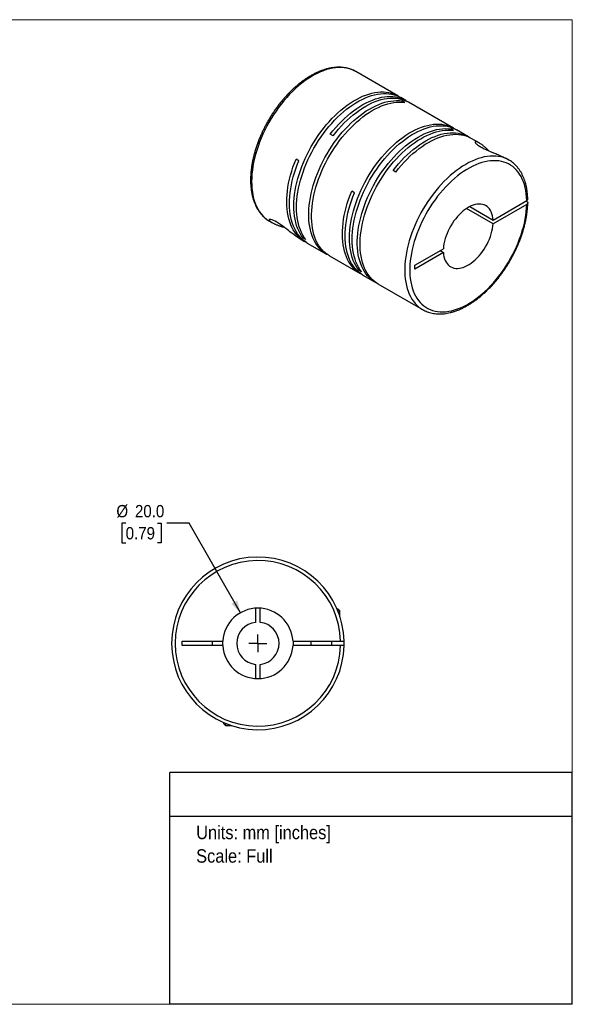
# Model space of a CAD drawing. Header units: millimetres. Extents: x 0 to 432, y 0 to 279.
# Tile 2 of 2: x 275 to 432, y 0 to 279. Entities that reach past the tile are written whole.
import ezdxf
from ezdxf.enums import TextEntityAlignment as Align

# ---------------------------------------------------------------- set-up
doc = ezdxf.new("R2010")
doc.units = ezdxf.units.MM
doc.linetypes.add('SLD-Solid', pattern=[0])
doc.layers.add('SLD-0', color=7, linetype='SLD-Solid', lineweight=25)
doc.layers.add('TEXT', color=140, linetype='SLD-Solid', lineweight=25)
doc.styles.add('SLDTEXTSTYLE0', font='GOTHIC.TTF', dxfattribs={"width": 0.913})
doc.dimstyles.new('SLDDIMSTYLE0', dxfattribs={"dimtxt": 3.5, "dimasz": 3.5, "dimexe": 0, "dimexo": 0.0625, "dimgap": 0.875, "dimtad": 0, "dimtih": 1, "dimtoh": 1, "dimdec": 1, "dimrnd": 1e-09, "dimzin": 4, "dimdsep": 46, "dimtxsty": 'SLDTEXTSTYLE0', "dimsah": 1, "dimcen": 0, "dimadec": 0, "dimazin": 1, "dimtfac": 1, "dimtdec": 1, "dimtofl": 0, "dimtmove": 0, "dimatfit": 3, "dimfxl": 0, "dimfrac": 2, "dimtolj": 1, "dimtzin": 12, "dimarcsym": 0})

# ---------------------------------------------------------------- blocks, each defined once
blk = doc.blocks.new('SW_NOTE_0')
at = {"layer": 'TEXT', "color": 0, "insert": (0, 4.87), "char_height": 3.81, "attachment_point": 1, "style": 'SLDTEXTSTYLE0'}
blk.add_mtext('Units: mm [inches]', dxfattribs=at)
blk = doc.blocks.new('SW_NOTE_0_1')
at = {"layer": 'TEXT', "color": 0, "insert": (0, 4.87), "char_height": 3.81, "attachment_point": 1, "style": 'SLDTEXTSTYLE0'}
blk.add_mtext('Scale: Full', dxfattribs=at)
blk = doc.blocks.new('Block1')
at = {"layer": 'TEXT'}
for p, q in [((431.8, 65.76), (317.5, 65.76)), ((317.5, 0), (317.5, 65.76)), ((431.8, 0), (431.8, 65.76)), ((317.5, 53.39), (431.8, 53.39)), ((431.8, 0), (317.5, 0))]:
    blk.add_line(p, q, dxfattribs=at)
at = {"layer": 'TEXT', "color": 140}
for name, p in [('SW_NOTE_0', (324.99, 45.8)), ('SW_NOTE_0_1', (324.99, 39.13))]:
    blk.add_blockref(name, p, dxfattribs=at)
at = {"layer": 'TEXT', "color": 140, "style": 'SLDTEXTSTYLE0', "width": 0.913, "flags": 2}
for tag, height, p in [('AUTOATTR0', 4.23, (353.81, 56.71)), ('AUTOATTR1_0', 4.76, (333.82, 29.88)), ('AUTOATTR1_1', 4.76, (322.1, 23.73)), ('AUTOATTR1_2', 4.76, (337.78, 17.57))]:
    blk.add_attdef(tag, text='', height=height, dxfattribs=at).set_placement(p, align=Align.BOTTOM_LEFT)
blk = doc.blocks.new('Block2')
at = {"color": 7, "linetype": 'SLD-Solid', "lineweight": 18}
for p, q in [((0, 279.4), (431.8, 279.4)), ((0, 279.4), (0, 0)), ((431.8, 279.4), (431.8, 0)), ((0, 0), (431.8, 0))]:
    blk.add_line(p, q, dxfattribs=at)
blk = doc.blocks.new('_D_5')
at = {"layer": 'SLD-0'}
for p, q in [((304.97, 136.51), (303.9, 136.51)), ((303.9, 136.51), (303.9, 130.96)), ((314.02, 136.51), (315.09, 136.51)), ((315.09, 136.51), (315.09, 130.96)), ((323.01, 136.51), (316.66, 136.51)), ((337.55, 111.1), (323.01, 136.51)), ((303.9, 130.96), (304.97, 130.96)), ((315.09, 130.96), (314.02, 130.96))]:
    blk.add_line(p, q, dxfattribs=at)
blk.add_solid([(337.55, 111.1), (336.68, 114.63), (334.94, 113.64)], dxfattribs=at)
at = {"layer": 'SLD-0', "char_height": 3.5, "attachment_point": 1, "style": 'SLDTEXTSTYLE0'}
for s, insert in [('%%c', (302.33, 141.69)), ('20.0', (307.61, 141.69)), ('0.79', (304.97, 135.43))]:
    blk.add_mtext(s, dxfattribs=dict(at, insert=insert))
blk = doc.blocks.new('SW_CENTERMARKSYMBOL_2')
at = {"layer": 'SLD-0', "color": 0}
for q in [(-2.54, 0), (0, 2.54), (0, -2.54), (2.54, 0)]:
    blk.add_line((0, 0), q, dxfattribs=at)

msp = doc.modelspace()

# ---------------------------------------------------------------- linework, layer by layer
for p, q in [((370.3, 264.67), (370.29, 264.68)), ((382.29, 257.76), (370.3, 264.67)), ((384.52, 256.47), (383.07, 257.31)), ((384.25, 255.9), (383.48, 256.35)), ((383.48, 255.98), (383.48, 256.35)), ((398.09, 248.63), (385.3, 256.02)), ((363.85, 246.45), (363.08, 246.9)), ((398.04, 247.94), (397.26, 248.39)), ((397.26, 248.02), (397.26, 248.39)), ((402.34, 246.18), (398.87, 248.18)), ((405.34, 244.45), (403.11, 245.73)), ((354.12, 239.39), (353.34, 239.84)), ((413.79, 239.57), (413.05, 240)), ((413.79, 239.57), (413.76, 239.59)), ((381.67, 236.17), (380.9, 236.62)), ((369.92, 230.27), (369.15, 230.72)), ((402.71, 226.36), (409.31, 222.55)), ((409.31, 222.55), (418.86, 228.06)), ((418.86, 227), (409.31, 221.49)), ((418.86, 227.82), (418.65, 227.94)), ((409.31, 221.49), (401.79, 225.83)), ((345.81, 222.24), (346.54, 221.81)), ((354.26, 217.36), (355.78, 216.48)), ((355.36, 217.45), (355.68, 217.63)), ((356.13, 217), (355.36, 217.45)), ((356.55, 216.03), (362.03, 212.87)), ((362.81, 212.42), (371.58, 207.36)), ((387.05, 209.7), (395.19, 214.4)), ((395.19, 213.34), (387.05, 208.64)), ((394.27, 213.87), (395.19, 213.34)), ((387.05, 208.64), (387.05, 209.7)), ((371.16, 208.32), (371.48, 208.51)), ((371.94, 207.87), (371.16, 208.32)), ((372.36, 206.91), (375.82, 204.91)), ((376.6, 204.46), (389.29, 197.13)), ((389.27, 197.15), (389.29, 197.13)), ((341.87, 112.39), (341.87, 108.38)), ((343.17, 108.38), (343.17, 112.39)), ((364.97, 112.22), (365.22, 112.22)), ((365.82, 111.62), (365.22, 112.22)), ((365.22, 111.62), (365.82, 111.62)), ((365.82, 109.99), (365.82, 111.62)), ((321.02, 103.07), (332.54, 103.07)), ((321.02, 101.77), (321.02, 103.07)), ((332.54, 101.77), (321.02, 101.77)), ((329.52, 103.07), (329.52, 101.77)), ((332.52, 102.42), (332.54, 103.07)), ((332.54, 101.77), (332.52, 102.42)), ((352.5, 103.07), (366.01, 103.07)), ((366.01, 101.77), (352.5, 101.77)), ((357.52, 103.07), (357.52, 101.77)), ((363.52, 101.77), (363.52, 103.07)), ((341.87, 96.45), (341.87, 92.44)), ((343.17, 92.44), (343.17, 96.45)), ((332.72, 79.96), (332.72, 79.72)), ((332.72, 79.72), (333.32, 79.12)), ((333.32, 79.71), (333.32, 79.12)), ((333.32, 79.12), (334.94, 79.12))]:
    msp.add_line(p, q)
at = {"flags": 128}
for points in [[(370.29, 264.68), (369.82, 264.93), (369.15, 265.23), (368.45, 265.46), (367.72, 265.64), (366.97, 265.76), (366.2, 265.82), (365.4, 265.82), (364.58, 265.76), (363.75, 265.64), (362.9, 265.46), (362.03, 265.22), (361.16, 264.93), (360.28, 264.58), (359.39, 264.17), (358.5, 263.71), (357.61, 263.2), (356.72, 262.63), (355.83, 262.01), (354.95, 261.35), (354.08, 260.63), (353.22, 259.87), (352.37, 259.07), (351.53, 258.22), (350.71, 257.34), (349.92, 256.42), (349.14, 255.46), (348.39, 254.47), (347.66, 253.46), (346.96, 252.42), (346.29, 251.35), (345.65, 250.26), (345.05, 249.16), (344.47, 248.04), (343.94, 246.9), (343.44, 245.76), (342.98, 244.61), (342.56, 243.46), (342.18, 242.31), (341.85, 241.16), (341.55, 240.02), (341.3, 238.89), (341.1, 237.77), (340.94, 236.66), (340.82, 235.57), (340.75, 234.51), (340.73, 233.46), (340.75, 232.45), (340.82, 231.46), (340.94, 230.5), (341.1, 229.58), (341.3, 228.7), (341.55, 227.85), (341.84, 227.05), (342.18, 226.29), (342.56, 225.57), (342.97, 224.91), (343.43, 224.29), (343.93, 223.72), (344.47, 223.2), (345.04, 222.74), (345.64, 222.34), (345.81, 222.24)], [(355.36, 217.45), (354.9, 218.07), (354.49, 218.74), (354.12, 219.46), (353.79, 220.22), (353.5, 221.03), (353.26, 221.88), (353.06, 222.76), (352.91, 223.68), (352.8, 224.64), (352.74, 225.63), (352.72, 226.64), (352.74, 227.68), (352.82, 228.75), (352.94, 229.84), (353.1, 230.94), (353.31, 232.06), (353.56, 233.19), (353.86, 234.33), (354.19, 235.47), (354.57, 236.62), (354.99, 237.77), (355.46, 238.91), (355.95, 240.05), (356.49, 241.18), (357.06, 242.29), (357.67, 243.4), (358.31, 244.48), (358.97, 245.54), (359.67, 246.58), (360.4, 247.59), (361.15, 248.57), (361.92, 249.53), (362.72, 250.44), (363.54, 251.32), (364.37, 252.16), (365.22, 252.97), (366.08, 253.72), (366.95, 254.43), (367.82, 255.1), (368.71, 255.71), (369.6, 256.28), (370.49, 256.79), (371.37, 257.25), (372.26, 257.66), (373.14, 258.01), (374.01, 258.3), (374.87, 258.54), (375.71, 258.71), (376.55, 258.83), (377.36, 258.9), (378.16, 258.9), (378.93, 258.84), (379.68, 258.72), (380.41, 258.55), (381.11, 258.32), (381.78, 258.03), (382.42, 257.68), (382.67, 257.52)], [(356.13, 217), (355.68, 217.62), (355.27, 218.29), (354.9, 219.01), (354.57, 219.77), (354.28, 220.58), (354.04, 221.43), (353.84, 222.31), (353.69, 223.23), (353.58, 224.19), (353.51, 225.18), (353.5, 226.19), (353.52, 227.24), (353.6, 228.3), (353.71, 229.39), (353.88, 230.49), (354.09, 231.61), (354.34, 232.74), (354.63, 233.88), (354.97, 235.02), (355.35, 236.17), (355.77, 237.32), (356.23, 238.46), (356.73, 239.6), (357.27, 240.73), (357.84, 241.84), (358.44, 242.95), (359.08, 244.03), (359.75, 245.09), (360.45, 246.13), (361.18, 247.14), (361.93, 248.13), (362.7, 249.08), (363.5, 249.99), (364.31, 250.87), (365.15, 251.72), (365.99, 252.52), (366.85, 253.27), (367.72, 253.98), (368.6, 254.65), (369.49, 255.27), (370.37, 255.83), (371.26, 256.34), (372.15, 256.8), (373.04, 257.21), (373.91, 257.56), (374.79, 257.85), (375.65, 258.09), (376.49, 258.27), (377.32, 258.39), (378.14, 258.45), (378.94, 258.45), (379.71, 258.39), (380.46, 258.28), (381.19, 258.1), (381.89, 257.87), (382.55, 257.58), (383.07, 257.31)], [(363.08, 246.9), (363.84, 247.87), (364.63, 248.8), (365.44, 249.69), (366.26, 250.55), (367.1, 251.37), (367.96, 252.14), (368.83, 252.87), (369.7, 253.55), (370.58, 254.19), (371.47, 254.78), (372.36, 255.31), (373.25, 255.79), (374.13, 256.22), (375.02, 256.59), (375.89, 256.91), (376.75, 257.16), (377.61, 257.37), (378.45, 257.51), (379.27, 257.59), (380.07, 257.62), (380.86, 257.58), (381.62, 257.49), (382.35, 257.34), (383.06, 257.13), (383.74, 256.86), (384.39, 256.54), (384.9, 256.23)], [(363.85, 246.45), (364.62, 247.42), (365.41, 248.35), (366.21, 249.24), (367.04, 250.1), (367.88, 250.92), (368.74, 251.69), (369.6, 252.42), (370.48, 253.11), (371.36, 253.74), (372.25, 254.33), (373.14, 254.86), (374.03, 255.34), (374.91, 255.77), (375.79, 256.14), (376.67, 256.46), (377.53, 256.72), (378.38, 256.92), (379.22, 257.06), (380.05, 257.14), (380.85, 257.17), (381.63, 257.13), (382.39, 257.04), (383.13, 256.89), (383.84, 256.68), (384.52, 256.42), (385.17, 256.09), (385.3, 256.02)], [(362.43, 212.66), (362.16, 212.8), (361.54, 213.18), (360.96, 213.61), (360.4, 214.1), (359.89, 214.65), (359.42, 215.24), (358.98, 215.88), (358.58, 216.57), (358.23, 217.31), (357.91, 218.09), (357.65, 218.91), (357.42, 219.77), (357.24, 220.67), (357.1, 221.61), (357.01, 222.58), (356.97, 223.58), (356.97, 224.6), (357.01, 225.66), (357.1, 226.73), (357.24, 227.82), (357.42, 228.93), (357.65, 230.06), (357.91, 231.19), (358.23, 232.33), (358.58, 233.48), (358.98, 234.63), (359.42, 235.77), (359.89, 236.91), (360.4, 238.05), (360.96, 239.17), (361.54, 240.28), (362.16, 241.38), (362.81, 242.45), (363.49, 243.51), (364.2, 244.54), (364.94, 245.54), (365.7, 246.51), (366.48, 247.44), (367.28, 248.35), (368.11, 249.21), (368.95, 250.04), (369.8, 250.82), (370.66, 251.56), (371.54, 252.25), (372.42, 252.9), (373.3, 253.5), (374.19, 254.04), (375.08, 254.53), (375.97, 254.97), (376.85, 255.35), (377.73, 255.68), (378.59, 255.95), (379.45, 256.17), (380.29, 256.32), (381.12, 256.42), (381.92, 256.45), (382.71, 256.43), (383.48, 256.35)], [(362.81, 212.42), (362.32, 212.73), (361.73, 213.17), (361.18, 213.65), (360.67, 214.2), (360.19, 214.79), (359.76, 215.43), (359.36, 216.12), (359.01, 216.86), (358.69, 217.64), (358.42, 218.46), (358.2, 219.32), (358.02, 220.22), (357.88, 221.16), (357.79, 222.13), (357.74, 223.13), (357.74, 224.16), (357.79, 225.21), (357.88, 226.28), (358.02, 227.37), (358.2, 228.48), (358.42, 229.61), (358.69, 230.74), (359.01, 231.88), (359.36, 233.03), (359.76, 234.18), (360.19, 235.32), (360.67, 236.47), (361.18, 237.6), (361.73, 238.72), (362.32, 239.83), (362.94, 240.93), (363.59, 242), (364.27, 243.06), (364.98, 244.09), (365.71, 245.09), (366.48, 246.06), (367.26, 247), (368.06, 247.9), (368.88, 248.76), (369.72, 249.59), (370.58, 250.37), (371.44, 251.11), (372.31, 251.81), (373.2, 252.45), (374.08, 253.05), (374.97, 253.59), (375.86, 254.08), (376.75, 254.52), (377.63, 254.91), (378.5, 255.23), (379.37, 255.5), (380.23, 255.72), (381.07, 255.87), (381.89, 255.97), (382.7, 256), (383.49, 255.98), (384.25, 255.9)], [(371.16, 208.32), (370.71, 208.95), (370.3, 209.62), (369.92, 210.34), (369.6, 211.1), (369.31, 211.9), (369.07, 212.75), (368.87, 213.64), (368.71, 214.56), (368.6, 215.52), (368.54, 216.5), (368.52, 217.52), (368.55, 218.56), (368.62, 219.63), (368.74, 220.71), (368.9, 221.82), (369.11, 222.93), (369.36, 224.06), (369.66, 225.2), (370, 226.35), (370.38, 227.5), (370.8, 228.64), (371.26, 229.79), (371.76, 230.93), (372.29, 232.05), (372.87, 233.17), (373.47, 234.27), (374.11, 235.36), (374.78, 236.42), (375.48, 237.46), (376.2, 238.47), (376.95, 239.45), (377.73, 240.4), (378.52, 241.32), (379.34, 242.2), (380.17, 243.04), (381.02, 243.84), (381.88, 244.6), (382.75, 245.31), (383.63, 245.98), (384.51, 246.59), (385.4, 247.16), (386.29, 247.67), (387.18, 248.13), (388.06, 248.53), (388.94, 248.88), (389.81, 249.18), (390.67, 249.41), (391.52, 249.59), (392.35, 249.71), (393.17, 249.77), (393.96, 249.77), (394.74, 249.72), (395.49, 249.6), (396.21, 249.43), (396.91, 249.19), (397.58, 248.9), (398.22, 248.56), (398.48, 248.4)], [(371.94, 207.87), (371.49, 208.5), (371.07, 209.17), (370.7, 209.89), (370.37, 210.65), (370.09, 211.46), (369.84, 212.3), (369.64, 213.19), (369.49, 214.11), (369.38, 215.07), (369.32, 216.05), (369.3, 217.07), (369.33, 218.11), (369.4, 219.18), (369.52, 220.26), (369.68, 221.37), (369.89, 222.49), (370.14, 223.62), (370.44, 224.75), (370.78, 225.9), (371.16, 227.05), (371.58, 228.19), (372.04, 229.34), (372.54, 230.48), (373.07, 231.61), (373.64, 232.72), (374.25, 233.82), (374.89, 234.91), (375.56, 235.97), (376.25, 237.01), (376.98, 238.02), (377.73, 239), (378.51, 239.95), (379.3, 240.87), (380.12, 241.75), (380.95, 242.59), (381.8, 243.39), (382.66, 244.15), (383.53, 244.86), (384.41, 245.53), (385.29, 246.14), (386.18, 246.71), (387.07, 247.22), (387.96, 247.68), (388.84, 248.09), (389.72, 248.44), (390.59, 248.73), (391.45, 248.96), (392.3, 249.14), (393.13, 249.26), (393.94, 249.32), (394.74, 249.32), (395.51, 249.27), (396.27, 249.15), (396.99, 248.98), (397.69, 248.75), (398.36, 248.46), (398.87, 248.18)], [(376.22, 204.7), (375.95, 204.84), (375.33, 205.22), (374.74, 205.65), (374.19, 206.14), (373.68, 206.69), (373.2, 207.28), (372.77, 207.92), (372.37, 208.61), (372.02, 209.35), (371.7, 210.13), (371.43, 210.95), (371.21, 211.81), (371.03, 212.71), (370.89, 213.65), (370.8, 214.62), (370.75, 215.62), (370.75, 216.64), (370.8, 217.7), (370.89, 218.77), (371.03, 219.86), (371.21, 220.97), (371.43, 222.1), (371.7, 223.23), (372.02, 224.37), (372.37, 225.52), (372.77, 226.67), (373.2, 227.81), (373.68, 228.95), (374.19, 230.09), (374.74, 231.21), (375.33, 232.32), (375.95, 233.42), (376.6, 234.49), (377.28, 235.55), (377.99, 236.58), (378.73, 237.58), (379.49, 238.55), (380.27, 239.48), (381.07, 240.39), (381.9, 241.25), (382.73, 242.08), (383.59, 242.86), (384.45, 243.6), (385.32, 244.29), (386.21, 244.94), (387.09, 245.54), (387.98, 246.08), (388.87, 246.57), (389.76, 247.01), (390.64, 247.39), (391.51, 247.72), (392.38, 247.99), (393.24, 248.21), (394.08, 248.36), (394.9, 248.46), (395.71, 248.49), (396.5, 248.47), (397.26, 248.39)], [(376.6, 204.46), (376.11, 204.77), (375.52, 205.21), (374.97, 205.69), (374.46, 206.24), (373.98, 206.83), (373.55, 207.47), (373.15, 208.16), (372.79, 208.9), (372.48, 209.68), (372.21, 210.5), (371.99, 211.36), (371.8, 212.26), (371.67, 213.2), (371.58, 214.17), (371.53, 215.17), (371.53, 216.2), (371.58, 217.25), (371.67, 218.32), (371.8, 219.41), (371.99, 220.52), (372.21, 221.65), (372.48, 222.78), (372.79, 223.92), (373.15, 225.07), (373.55, 226.22), (373.98, 227.36), (374.46, 228.51), (374.97, 229.64), (375.52, 230.76), (376.11, 231.87), (376.73, 232.97), (377.38, 234.04), (378.06, 235.1), (378.77, 236.13), (379.5, 237.13), (380.26, 238.1), (381.05, 239.04), (381.85, 239.94), (382.67, 240.8), (383.51, 241.63), (384.36, 242.41), (385.23, 243.15), (386.1, 243.85), (386.98, 244.49), (387.87, 245.09), (388.76, 245.63), (389.65, 246.12), (390.53, 246.56), (391.42, 246.95), (392.29, 247.27), (393.16, 247.54), (394.01, 247.76), (394.86, 247.91), (395.68, 248.01), (396.49, 248.04), (397.28, 248.02), (398.04, 247.94)], [(380.9, 236.62), (381.66, 237.58), (382.45, 238.51), (383.26, 239.41), (384.08, 240.26), (384.92, 241.08), (385.78, 241.85), (386.65, 242.58), (387.52, 243.27), (388.4, 243.9), (389.29, 244.49), (390.18, 245.02), (391.07, 245.5), (391.95, 245.93), (392.84, 246.3), (393.71, 246.62), (394.57, 246.88), (395.43, 247.08), (396.26, 247.22), (397.09, 247.31), (397.89, 247.33), (398.67, 247.3), (399.43, 247.2), (400.17, 247.05), (400.88, 246.84), (401.56, 246.58), (402.21, 246.25), (402.72, 245.95)], [(381.67, 236.17), (382.44, 237.13), (383.23, 238.06), (384.03, 238.96), (384.86, 239.81), (385.7, 240.63), (386.55, 241.4), (387.42, 242.13), (388.3, 242.82), (389.18, 243.45), (390.06, 244.04), (390.95, 244.57), (391.84, 245.05), (392.73, 245.48), (393.61, 245.85), (394.48, 246.17), (395.35, 246.43), (396.2, 246.63), (397.04, 246.77), (397.86, 246.86), (398.66, 246.88), (399.45, 246.85), (400.21, 246.76), (400.94, 246.61), (401.65, 246.4), (402.33, 246.13), (402.98, 245.81), (403.11, 245.73)], [(413.76, 239.59), (413.63, 239.66), (412.97, 239.98), (412.29, 240.25), (411.57, 240.45), (410.83, 240.6), (410.07, 240.69), (409.28, 240.72), (408.47, 240.69), (407.65, 240.6), (406.8, 240.45), (405.95, 240.24), (405.08, 239.98), (404.2, 239.66), (403.32, 239.28), (402.43, 238.84), (401.54, 238.35), (400.64, 237.81), (399.76, 237.22), (398.87, 236.58), (397.99, 235.88), (397.13, 235.15), (396.27, 234.36), (395.43, 233.54), (394.6, 232.67), (393.79, 231.77), (393.01, 230.83), (392.24, 229.86), (391.5, 228.86), (390.79, 227.83), (390.1, 226.77), (389.45, 225.69), (388.83, 224.6), (388.24, 223.48), (387.68, 222.36), (387.17, 221.22), (386.69, 220.07), (386.25, 218.92), (385.85, 217.77), (385.49, 216.62), (385.18, 215.48), (384.91, 214.34), (384.68, 213.21), (384.5, 212.1), (384.36, 211), (384.27, 209.92), (384.22, 208.87), (384.22, 207.84), (384.27, 206.84), (384.36, 205.87), (384.5, 204.93), (384.68, 204.02), (384.91, 203.16), (385.18, 202.34), (385.49, 201.55), (385.85, 200.82), (386.25, 200.12), (386.69, 199.48), (387.17, 198.89), (387.68, 198.35), (388.24, 197.86), (388.83, 197.43), (389.27, 197.15)], [(356.17, 216.27), (355.65, 216.56), (355.04, 216.96), (354.47, 217.42), (353.93, 217.93), (353.44, 218.49), (352.98, 219.11), (352.56, 219.77), (352.18, 220.48), (351.84, 221.23), (351.54, 222.03), (351.29, 222.87), (351.08, 223.74), (350.92, 224.66), (350.8, 225.61), (350.73, 226.59), (350.7, 227.6), (350.72, 228.64), (350.78, 229.7), (350.89, 230.78), (351.05, 231.88), (351.25, 232.99), (351.49, 234.12), (351.78, 235.26), (352.11, 236.4), (352.48, 237.55), (352.89, 238.69), (353.34, 239.84)], [(356.55, 216.03), (356.43, 216.11), (355.82, 216.51), (355.25, 216.97), (354.72, 217.48), (354.22, 218.04), (353.76, 218.65), (353.34, 219.31), (352.96, 220.02), (352.62, 220.78), (352.32, 221.57), (352.07, 222.41), (351.86, 223.29), (351.7, 224.2), (351.58, 225.15), (351.51, 226.14), (351.48, 227.15), (351.5, 228.18), (351.56, 229.24), (351.67, 230.33), (351.83, 231.43), (352.02, 232.54), (352.27, 233.67), (352.55, 234.81), (352.88, 235.95), (353.25, 237.1), (353.67, 238.25), (354.12, 239.39)], [(418.86, 228.06), (418.81, 229.04), (418.72, 229.98), (418.58, 230.9), (418.4, 231.77), (418.18, 232.61), (417.91, 233.41), (417.59, 234.17), (417.24, 234.88), (416.84, 235.55), (416.41, 236.16), (415.93, 236.73), (415.42, 237.25), (414.87, 237.71), (414.29, 238.12), (413.67, 238.47), (413.03, 238.77), (412.35, 239.01), (411.65, 239.19), (410.92, 239.32), (410.16, 239.39), (409.39, 239.39), (408.59, 239.34), (407.78, 239.23), (406.96, 239.06), (406.12, 238.84), (405.26, 238.55), (404.41, 238.21), (403.54, 237.82), (402.67, 237.37), (401.8, 236.87), (400.93, 236.31), (400.07, 235.71), (399.21, 235.05), (398.36, 234.35), (397.52, 233.61), (396.69, 232.82), (395.88, 231.99), (395.09, 231.12), (394.31, 230.22), (393.56, 229.28), (392.83, 228.32), (392.13, 227.32), (391.45, 226.3), (390.81, 225.25), (390.19, 224.19), (389.61, 223.1), (389.06, 222.01), (388.55, 220.9), (388.08, 219.79), (387.64, 218.66), (387.25, 217.54), (386.9, 216.42), (386.59, 215.3), (386.32, 214.19), (386.09, 213.09), (385.91, 212.01), (385.77, 210.94), (385.68, 209.89), (385.64, 208.86), (385.64, 207.85), (385.68, 206.88), (385.77, 205.93), (385.91, 205.02), (386.09, 204.14), (386.32, 203.3), (386.59, 202.5), (386.9, 201.74), (387.25, 201.03), (387.64, 200.36), (388.08, 199.74), (388.55, 199.17), (389.06, 198.66), (389.61, 198.19), (390.19, 197.78), (390.81, 197.42), (391.45, 197.12), (392.13, 196.88), (392.83, 196.7), (393.56, 196.57), (394.31, 196.5), (395.09, 196.49), (395.88, 196.54), (396.69, 196.65), (397.52, 196.82), (398.36, 197.04), (399.21, 197.32), (400.07, 197.66), (400.93, 198.06), (401.8, 198.5), (402.67, 199.01), (403.54, 199.56), (404.41, 200.16), (405.26, 200.81), (406.12, 201.51), (406.96, 202.26), (407.78, 203.04), (408.59, 203.87), (409.39, 204.74), (410.16, 205.64), (410.92, 206.58), (411.65, 207.54), (412.35, 208.54), (413.03, 209.56), (413.67, 210.61), (414.29, 211.67), (414.87, 212.75), (415.42, 213.85), (415.93, 214.96), (416.41, 216.07), (416.84, 217.19), (417.24, 218.31), (417.59, 219.44), (417.91, 220.55), (418.18, 221.66), (418.4, 222.76), (418.58, 223.85), (418.72, 224.92), (418.81, 225.97), (418.86, 227)], [(371.98, 207.15), (371.46, 207.43), (370.85, 207.84), (370.28, 208.29), (369.74, 208.8), (369.24, 209.36), (368.78, 209.98), (368.36, 210.64), (367.98, 211.35), (367.64, 212.1), (367.35, 212.9), (367.1, 213.74), (366.89, 214.62), (366.72, 215.53), (366.61, 216.48), (366.53, 217.46), (366.51, 218.47), (366.52, 219.51), (366.59, 220.57), (366.7, 221.65), (366.85, 222.75), (367.05, 223.87), (367.29, 224.99), (367.58, 226.13), (367.91, 227.28), (368.28, 228.42), (368.69, 229.57), (369.15, 230.72)], [(372.36, 206.91), (372.23, 206.98), (371.63, 207.39), (371.06, 207.84), (370.52, 208.35), (370.02, 208.91), (369.56, 209.53), (369.14, 210.19), (368.76, 210.9), (368.42, 211.65), (368.13, 212.45), (367.87, 213.29), (367.67, 214.17), (367.5, 215.08), (367.38, 216.03), (367.31, 217.01), (367.28, 218.02), (367.3, 219.06), (367.37, 220.12), (367.47, 221.2), (367.63, 222.3), (367.83, 223.42), (368.07, 224.55), (368.36, 225.68), (368.69, 226.83), (369.06, 227.97), (369.47, 229.12), (369.92, 230.27)], [(409.31, 222.55), (409.25, 223.17), (409.14, 223.76), (408.99, 224.32), (408.79, 224.83), (408.55, 225.29), (408.27, 225.71), (407.94, 226.07), (407.58, 226.38), (407.19, 226.64), (406.76, 226.84), (406.3, 226.97), (405.82, 227.05), (405.31, 227.07), (404.78, 227.03), (404.24, 226.93), (403.68, 226.77), (403.11, 226.55), (402.54, 226.27), (401.96, 225.94), (401.39, 225.55), (400.82, 225.12), (400.26, 224.63), (399.72, 224.11), (399.19, 223.54), (398.68, 222.93), (398.2, 222.29), (397.74, 221.63), (397.31, 220.94), (396.92, 220.23), (396.56, 219.5), (396.23, 218.76), (395.95, 218.02), (395.71, 217.28), (395.51, 216.54), (395.36, 215.81), (395.25, 215.1), (395.19, 214.4)], [(354.26, 217.36), (354.15, 217.42), (353.73, 217.68), (353.31, 217.96), (352.82, 218.31), (352.31, 218.69), (351.97, 218.95), (351.63, 219.22), (351.28, 219.49), (350.71, 219.93), (350.13, 220.37), (349.55, 220.8), (348.99, 221.21), (348.42, 221.59), (347.88, 221.92), (347.38, 222.2), (346.92, 222.43), (346.53, 222.59), (346.21, 222.68), (346.03, 222.72), (345.89, 222.73), (345.78, 222.71), (345.7, 222.66), (345.69, 222.56), (345.72, 222.48), (345.79, 222.38), (345.89, 222.28), (346.15, 222.07), (346.52, 221.83), (347.01, 221.57), (347.01, 221.57)], [(395.19, 213.34), (395.25, 212.71), (395.36, 212.12), (395.51, 211.57), (395.71, 211.06), (395.95, 210.6), (396.23, 210.18), (396.56, 209.82), (396.92, 209.5), (397.31, 209.25), (397.74, 209.05), (398.2, 208.91), (398.68, 208.83), (399.19, 208.82), (399.72, 208.86), (400.26, 208.96), (400.82, 209.12), (401.39, 209.34), (401.96, 209.62), (402.54, 209.95), (403.11, 210.34), (403.68, 210.77), (404.24, 211.25), (404.78, 211.78), (405.31, 212.35), (405.82, 212.96), (406.3, 213.59), (406.76, 214.26), (407.19, 214.95), (407.58, 215.66), (407.94, 216.39), (408.27, 217.13), (408.55, 217.87), (408.79, 218.61), (408.99, 219.35), (409.14, 220.08), (409.25, 220.79), (409.31, 221.49)], [(352.5, 103.07), (352.52, 102.42), (352.5, 101.77)]]:
    msp.add_lwpolyline(points, dxfattribs=at)
for radius, start, end in [(24.5, 1.5203, 358.4797), (23.5, 1.585, 358.415), (10, 3.7269, 176.2731), (6, 96.2192, 263.7808), (6, 276.2192, 83.7808), (10, 183.7269, 356.2731), (24.5, 358.4797, 1.5203)]:
    msp.add_arc((342.52, 102.42), radius, start, end)
for points, knots in [([(370.29, 264.68), (370.28, 264.69), (370.06, 264.82), (369.62, 265.04), (368.96, 265.32), (368.27, 265.54), (367.56, 265.72), (366.83, 265.84), (366.07, 265.9), (365.3, 265.92), (364.51, 265.88), (363.7, 265.78), (362.88, 265.64), (362.04, 265.43), (361.2, 265.18), (360.35, 264.87), (359.49, 264.51), (358.63, 264.1), (357.78, 263.64), (356.92, 263.14), (356.06, 262.58), (355.22, 261.99), (354.37, 261.34), (353.54, 260.66), (352.72, 259.93), (351.91, 259.17), (351.12, 258.37), (350.35, 257.53), (349.59, 256.67), (348.85, 255.77), (348.13, 254.84), (347.44, 253.88), (346.77, 252.91), (346.13, 251.91), (345.52, 250.89), (344.93, 249.85), (344.38, 248.8), (343.86, 247.73), (343.37, 246.66), (342.91, 245.58), (342.49, 244.49), (342.11, 243.4), (341.76, 242.31), (341.46, 241.22), (341.19, 240.14), (340.96, 239.06), (340.77, 238), (340.62, 236.94), (340.52, 235.9), (340.45, 234.88), (340.43, 233.88), (340.45, 232.9), (340.52, 231.94), (340.62, 231.01), (340.77, 230.11), (340.96, 229.24), (341.19, 228.4), (341.47, 227.6), (341.79, 226.83), (342.14, 226.11), (342.54, 225.43), (342.97, 224.79), (343.44, 224.2), (343.95, 223.66), (344.48, 223.16), (345.05, 222.72), (345.51, 222.41), (345.78, 222.26), (345.84, 222.22)], [0, 0, 0, 0, 0.000727, 0.015777, 0.030825, 0.04589, 0.060993, 0.076151, 0.091377, 0.106675, 0.122049, 0.137493, 0.153001, 0.168563, 0.184168, 0.199807, 0.215469, 0.231146, 0.246831, 0.26252, 0.278206, 0.293888, 0.309564, 0.325234, 0.340895, 0.35655, 0.372197, 0.387837, 0.403472, 0.419101, 0.434725, 0.450346, 0.465964, 0.481579, 0.497194, 0.512808, 0.528423, 0.544039, 0.559657, 0.575278, 0.590903, 0.606534, 0.622169, 0.637812, 0.653462, 0.66912, 0.684786, 0.700462, 0.716147, 0.73184, 0.747542, 0.763251, 0.778964, 0.794677, 0.810386, 0.826082, 0.841759, 0.857407, 0.873014, 0.88857, 0.904062, 0.919483, 0.934827, 0.950092, 0.965283, 0.980412, 0.995493, 1, 1, 1, 1]), ([(408.13, 242.17), (408.06, 242.24), (407.84, 242.47), (407.5, 242.79), (407.13, 243.12), (406.8, 243.4), (406.5, 243.65), (406.21, 243.87), (405.9, 244.09), (405.58, 244.31), (405.25, 244.5), (404.96, 244.65), (404.7, 244.76), (404.48, 244.83), (404.33, 244.84), (404.24, 244.82), (404.19, 244.78), (404.17, 244.71), (404.2, 244.59), (404.31, 244.41), (404.52, 244.2), (404.81, 243.95), (405.19, 243.68), (405.65, 243.39), (406.18, 243.09), (406.77, 242.79), (407.41, 242.49), (407.99, 242.23), (408.51, 242.01), (408.96, 241.82), (409.48, 241.61), (410.05, 241.38), (410.59, 241.16), (411.05, 240.96), (411.44, 240.79), (411.92, 240.58), (412.46, 240.32), (412.87, 240.11), (413.05, 240), (413.05, 240)], [0, 0, 0, 0, 0.016448, 0.050457, 0.077184, 0.102857, 0.12748, 0.151061, 0.173608, 0.206465, 0.238003, 0.26826, 0.297278, 0.32976, 0.361195, 0.381621, 0.401653, 0.421323, 0.452943, 0.484007, 0.514679, 0.545127, 0.576283, 0.607233, 0.63817, 0.669286, 0.699948, 0.730765, 0.751492, 0.772418, 0.793591, 0.823287, 0.853768, 0.874586, 0.895833, 0.917539, 0.956711, 0.998073, 1, 1, 1, 1]), ([(419.15, 228.47), (419.15, 228.65), (419.13, 229.14), (419.08, 229.95), (418.97, 230.88), (418.81, 231.78), (418.62, 232.64), (418.38, 233.48), (418.1, 234.28), (417.78, 235.04), (417.43, 235.76), (417.03, 236.44), (416.59, 237.07), (416.12, 237.66), (415.61, 238.2), (415.07, 238.69), (414.5, 239.13), (414.06, 239.43), (413.8, 239.56), (413.75, 239.59)], [0, 0, 0, 0, 0.0340456, 0.098483, 0.1629351, 0.2273643, 0.2917435, 0.3560385, 0.420209, 0.48421, 0.5479946, 0.6115185, 0.6747453, 0.7376535, 0.8002408, 0.8625286, 0.9245623, 0.9864086, 1, 1, 1, 1]), ([(389.28, 197.15), (389.39, 197.09), (389.71, 196.9), (390.26, 196.64), (390.94, 196.39), (391.63, 196.18), (392.36, 196.03), (393.1, 195.94), (393.86, 195.89), (394.65, 195.9), (395.45, 195.97), (396.26, 196.08), (397.09, 196.26), (397.93, 196.48), (398.77, 196.76), (399.63, 197.09), (400.48, 197.47), (401.34, 197.9), (402.2, 198.38), (403.06, 198.91), (403.91, 199.48), (404.75, 200.1), (405.59, 200.76), (406.42, 201.47), (407.23, 202.21), (408.03, 202.99), (408.82, 203.8), (409.59, 204.65), (410.34, 205.54), (411.07, 206.45), (411.77, 207.39), (412.46, 208.35), (413.11, 209.34), (413.74, 210.35), (414.34, 211.38), (414.91, 212.42), (415.45, 213.48), (415.96, 214.55), (416.44, 215.63), (416.88, 216.71), (417.28, 217.8), (417.65, 218.89), (417.97, 219.98), (418.26, 221.07), (418.52, 222.15), (418.73, 223.22), (418.9, 224.28), (419.03, 225.33), (419.12, 226.37), (419.14, 227.06), (419.15, 227.41)], [0, 0, 0, 0, 0.011233, 0.031558, 0.051889, 0.072257, 0.092686, 0.113198, 0.133806, 0.154514, 0.175321, 0.196221, 0.217201, 0.238248, 0.259347, 0.280484, 0.301649, 0.322829, 0.344018, 0.365207, 0.386392, 0.40757, 0.42874, 0.449899, 0.471049, 0.492188, 0.513318, 0.53444, 0.555554, 0.57666, 0.597761, 0.618858, 0.639951, 0.661042, 0.682131, 0.703221, 0.724312, 0.745406, 0.766502, 0.787604, 0.808711, 0.829826, 0.850948, 0.872081, 0.893223, 0.914377, 0.935543, 0.956721, 0.977911, 1, 1, 1, 1]), ([(418.86, 228.06), (418.91, 228.1), (419.01, 228.16), (419.11, 228.28), (419.15, 228.39), (419.15, 228.46), (419.15, 228.48)], [0, 0, 0, 0, 0.293202, 0.572858, 0.838962, 1, 1, 1, 1]), ([(418.86, 227.82), (418.88, 227.81), (418.93, 227.78), (418.98, 227.73), (419.03, 227.69), (419.08, 227.64), (419.11, 227.58), (419.14, 227.53), (419.15, 227.47), (419.16, 227.41), (419.15, 227.33), (419.12, 227.25), (419.07, 227.17), (418.98, 227.08), (418.9, 227.03), (418.86, 227)], [0, 0, 0, 0, 0.060282, 0.121228, 0.182836, 0.245108, 0.308045, 0.371645, 0.43591, 0.50084, 0.581151, 0.671228, 0.771066, 0.880659, 1, 1, 1, 1]), ([(347.01, 221.57), (347.1, 221.52), (347.3, 221.43), (347.62, 221.29), (347.98, 221.15), (348.37, 221), (348.73, 220.88), (349.04, 220.78), (349.3, 220.7), (349.58, 220.62), (349.79, 220.56), (349.9, 220.53), (349.92, 220.53)], [0, 0, 0, 0, 0.120471, 0.24623, 0.377322, 0.51379, 0.655669, 0.733031, 0.813643, 0.897509, 0.984632, 1, 1, 1, 1]), ([(366.01, 103.07), (366.04, 103.07), (366.11, 103.07), (366.2, 103.07), (366.3, 103.07), (366.39, 103.07), (366.47, 103.07), (366.55, 103.07), (366.62, 103.07), (366.69, 103.07), (366.75, 103.07), (366.8, 103.07), (366.85, 103.07), (366.89, 103.07), (366.92, 103.07), (366.95, 103.07), (366.97, 103.07), (366.99, 103.07), (367, 103.07), (367.01, 103.07), (367.01, 103.07), (367.01, 103.07)], [0, 0, 0, 0, 0.063668, 0.12611, 0.187326, 0.247315, 0.306078, 0.363615, 0.419925, 0.475008, 0.528865, 0.581496, 0.632901, 0.683079, 0.732031, 0.779758, 0.826258, 0.871532, 0.91558, 0.958403, 1, 1, 1, 1]), ([(367.01, 101.77), (367.01, 101.77), (367.01, 101.77), (366.99, 101.77), (366.97, 101.77), (366.94, 101.77), (366.89, 101.77), (366.84, 101.77), (366.78, 101.77), (366.71, 101.77), (366.62, 101.77), (366.5, 101.77), (366.36, 101.77), (366.19, 101.77), (366.07, 101.77), (366.01, 101.77)], [0, 0, 0, 0, 0.060282, 0.121228, 0.182836, 0.245108, 0.308045, 0.371645, 0.43591, 0.50084, 0.581151, 0.671228, 0.771066, 0.880659, 1, 1, 1, 1])]:
    msp.add_open_spline(points, degree=3, knots=knots)

# ---------------------------------------------------------------- block references
at = {"color": 7, "linetype": 'Continuous'}
for name in ['Block2', 'Block1']:
    msp.add_blockref(name, (0, 0), dxfattribs=at)
at = {"layer": 'SLD-0'}
msp.add_blockref('SW_CENTERMARKSYMBOL_2', (342.52, 102.42), dxfattribs=at)

# ---------------------------------------------------------------- dimensions: what is measured, and where the dimension line sits
dim = msp.add_diameter_dim_2p(p1=(347.48, 93.74), p2=(337.55, 111.1), dimstyle='SLDDIMSTYLE0', dxfattribs=at)
dim.commit()
dim.dimension.update_dxf_attribs({"geometry": '_D_5', "text_midpoint": (309.49, 136.51), "dimtype": 163})

doc.saveas('drawing.dxf')
